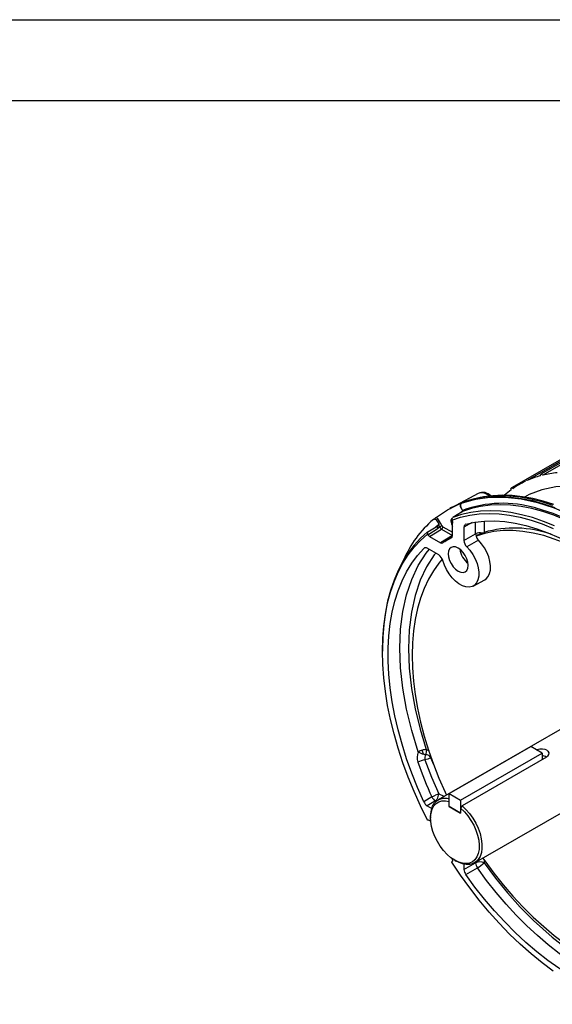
# Model space of a CAD drawing. Header units: inches. Extents: x 0 to 55, y 0 to 42.5.
# Tile 12 of 16: x 30.6 to 38.9, y 27.3 to 42.5. Entities that reach past the tile are written whole.
import ezdxf

# ---------------------------------------------------------------- set-up
doc = ezdxf.new("R2010")
doc.units = ezdxf.units.IN
doc.header["$LTSCALE"] = 5
doc.header["$MEASUREMENT"] = 0
doc.layers.add('TEXT', color=140, linetype='Continuous', lineweight=25)

msp = doc.modelspace()

# ---------------------------------------------------------------- linework, layer by layer
at = {"color": 7, "linetype": 'Continuous'}
msp.add_line((0.000486, 42.500526), (55.000486, 42.500526), dxfattribs=at)
for p, q in [((43.979468, 38.573114), (38.461914, 35.387898)), ((44.00682, 38.560718), (38.489266, 35.375501)), ((44.218128, 38.658512), (38.700574, 35.473296)), ((44.247343, 38.643493), (38.729788, 35.458276)), ((38.461192, 35.387441), (38.244763, 35.262499)), ((38.456598, 35.36513), (38.362028, 35.310535)), ((37.731969, 35.176921), (37.383585, 34.990432)), ((37.478828, 35.026958), (37.469889, 35.021358)), ((37.475446, 35.024376), (37.484277, 35.029909)), ((37.565581, 35.062515), (37.486374, 35.03453)), ((38.518186, 35.159212), (38.445328, 35.120233)), ((37.320509, 34.958604), (37.294509, 34.944686)), ((37.473458, 34.884511), (37.337899, 34.805256)), ((37.488269, 34.894638), (37.465535, 34.881427)), ((37.465535, 34.881427), (37.473458, 34.884511)), ((37.466319, 34.946167), (37.495557, 34.895526)), ((37.469768, 34.948106), (37.489271, 34.914329)), ((37.48908, 34.895111), (37.488269, 34.894638)), ((37.048218, 34.778095), (37.039041, 34.772362)), ((37.052556, 34.780881), (37.04327, 34.775081)), ((37.053732, 34.777402), (37.050904, 34.778452)), ((37.127428, 34.705374), (37.107909, 34.739183)), ((37.171587, 34.67926), (37.129714, 34.751785)), ((37.32559, 34.754433), (37.322346, 34.762106)), ((37.334414, 34.518885), (37.334414, 34.718611)), ((37.6409, 34.724457), (37.511931, 34.655747)), ((37.69222, 34.552077), (37.69222, 34.733064)), ((37.823393, 34.747327), (37.823393, 34.57447)), ((36.945445, 34.578624), (37.090449, 34.663333)), ((36.951774, 34.538563), (37.115007, 34.63806)), ((36.978383, 34.513012), (37.166235, 34.624749)), ((37.06671, 34.649465), (37.127428, 34.705374)), ((37.090449, 34.663333), (37.097081, 34.668654)), ((37.097081, 34.668654), (37.120675, 34.682361)), ((37.111455, 34.643754), (37.097081, 34.668654)), ((37.111454, 34.643756), (37.134746, 34.657989)), ((37.115007, 34.63806), (37.111455, 34.643756)), ((37.120675, 34.682361), (37.12154, 34.682866)), ((37.120675, 34.682361), (37.134746, 34.657989)), ((37.166235, 34.624749), (37.334414, 34.527661)), ((37.187581, 34.662376), (37.334414, 34.577611)), ((37.511931, 34.655747), (37.511931, 34.449641)), ((37.539438, 34.70204), (37.531264, 34.697141)), ((36.94675, 34.545209), (36.951774, 34.538563)), ((36.978383, 34.513012), (37.151342, 34.413166)), ((37.334414, 34.526882), (37.151342, 34.413166)), ((37.331508, 34.502946), (37.214656, 34.430397)), ((37.511931, 34.449641), (37.69222, 34.552077)), ((37.734862, 34.455824), (37.555127, 34.352826)), ((37.698323, 34.516429), (37.698672, 34.516629)), ((36.890238, 34.327143), (36.902066, 34.333437)), ((37.122562, 34.22479), (36.944078, 34.327826)), ((37.654114, 33.745002), (37.832994, 33.840756)), ((36.252389, 32.761925), (36.252389, 32.736617)), ((38.992316, 31.523418), (37.112376, 30.438152)), ((37.285076, 30.536225), (38.543726, 31.262828)), ((38.718721, 31.161806), (38.543726, 31.262828)), ((37.046324, 30.978262), (37.000527, 31.086132)), ((37.460071, 30.435203), (38.718721, 31.161806)), ((38.785896, 31.100522), (37.481991, 30.347794)), ((38.718721, 31.161806), (38.718721, 31.061743)), ((37.016026, 30.484163), (36.890238, 30.409646)), ((37.285076, 30.334147), (37.285076, 30.536225)), ((37.285076, 30.536225), (37.460071, 30.435203)), ((37.67483, 29.463847), (39.55477, 30.549113)), ((37.069891, 30.421266), (36.944078, 30.3468)), ((36.944078, 30.3468), (37.013771, 30.306567)), ((37.09054, 30.414676), (37.069891, 30.421266)), ((37.283294, 30.411189), (37.285076, 30.414331)), ((37.283294, 30.335176), (37.283294, 30.411189)), ((37.285076, 30.336204), (37.283294, 30.335176)), ((37.283294, 30.335176), (37.460071, 30.233125)), ((37.460071, 30.233125), (37.285076, 30.334147)), ((37.460071, 30.435203), (37.460071, 30.233125)), ((37.481991, 30.347794), (37.460071, 30.309138)), ((37.460071, 30.309138), (37.460071, 30.233125)), ((36.995855, 30.180614), (36.995855, 30.155306)), ((36.951774, 30.127177), (36.94675, 30.126332)), ((36.997738, 30.110833), (36.978383, 30.122006)), ((37.322346, 29.475781), (37.32559, 29.47971)), ((37.334414, 29.505343), (37.334414, 29.528008)), ((37.371621, 29.504389), (37.393538, 29.491733)), ((37.511931, 29.36325), (37.69222, 29.464733)), ((37.511931, 29.444182), (37.511931, 29.36325)), ((37.539438, 29.285197), (37.719772, 29.386616)), ((37.69222, 29.464733), (37.69222, 29.473886)), ((37.823393, 29.509295), (37.823393, 29.463741))]:
    msp.add_line(p, q)
at = {"flags": 128}
for points in [[(38.695572, 35.449322), (38.694167, 35.458189), (38.69507, 35.465819), (38.698187, 35.471407), (38.703189, 35.474365), (38.709548, 35.47438), (38.716596, 35.471452), (38.723588, 35.465889), (38.729788, 35.458276)], [(38.457836, 35.360966), (38.455709, 35.370036), (38.455869, 35.378159), (38.4583, 35.384478), (38.462745, 35.388329), (38.468737, 35.389305), (38.475642, 35.387303), (38.482735, 35.382534), (38.489266, 35.375501)], [(38.241823, 35.232609), (38.238997, 35.241782), (38.238413, 35.250309), (38.240132, 35.257291), (38.243972, 35.261993), (38.249529, 35.263918), (38.256217, 35.262864), (38.263331, 35.258943), (38.270122, 35.252566)], [(41.711507, 33.769442), (41.63798, 33.858986), (41.402459, 34.114572), (41.158411, 34.349565), (40.907903, 34.561975), (40.653058, 34.750002), (40.396035, 34.912053), (40.139012, 35.046754), (39.884167, 35.152965), (39.633659, 35.229785), (39.38961, 35.276564), (39.15409, 35.292905), (38.929092, 35.27867), (38.716524, 35.23398), (38.518186, 35.159212)], [(37.07258, 34.797998), (37.255355, 34.922869), (37.454863, 35.018756)], [(37.477735, 35.031173), (37.354925, 34.976443), (37.320509, 34.958604)], [(37.484277, 35.029909), (37.472909, 35.023018), (37.463737, 35.01417)], [(37.463737, 35.01417), (37.468799, 35.020459), (37.475446, 35.024376)], [(37.475446, 35.024376), (37.687561, 35.085299), (37.912487, 35.117191), (38.148574, 35.119819), (38.394091, 35.093162), (38.647235, 35.037417), (38.90615, 34.952993), (39.168935, 34.840508), (39.433662, 34.700789), (39.69839, 34.53486), (39.961175, 34.34394), (40.220089, 34.129428), (40.473234, 33.892899), (40.71875, 33.636088), (40.954838, 33.360879), (41.179764, 33.069293), (41.391879, 32.763467)], [(37.484277, 35.029909), (37.624204, 35.07376), (37.770065, 35.104756), (37.921385, 35.122795), (38.077668, 35.127819), (38.238407, 35.119811), (38.403075, 35.098798), (38.571137, 35.064848), (38.742042, 35.018072), (38.915235, 34.958622)], [(38.883528, 34.991848), (38.713878, 35.046447), (38.546603, 35.088742), (38.382231, 35.1186), (38.22128, 35.135926), (38.06426, 35.140667), (37.911664, 35.132806), (37.763976, 35.112369), (37.62166, 35.07942), (37.565581, 35.062515)], [(38.900491, 35.005706), (38.736778, 35.056998), (38.575004, 35.096994), (38.41566, 35.12555), (38.259247, 35.142561), (38.106266, 35.14797), (37.957217, 35.141772), (37.812583, 35.124016), (37.672824, 35.094801), (37.576384, 35.065734)], [(37.298852, 34.94503), (37.300165, 34.945736), (37.323511, 34.956385)], [(37.322346, 34.762106), (37.458298, 34.807298), (37.600231, 34.839724), (37.747668, 34.859277), (37.900113, 34.865889), (38.057053, 34.859539), (38.21796, 34.840248), (38.382292, 34.808082), (38.549496, 34.763147), (38.719009, 34.705596), (38.890261, 34.635622)], [(38.911301, 34.67415), (38.739598, 34.744449), (38.569622, 34.802355), (38.401939, 34.847678), (38.237109, 34.880264), (38.07568, 34.900006), (37.918191, 34.906838), (37.765167, 34.900738), (37.617117, 34.881724), (37.474536, 34.849862), (37.337899, 34.805256)], [(37.466319, 34.946167), (37.469146, 34.947775), (37.4709, 34.94877)], [(37.47116, 34.948911), (37.471178, 34.948921), (37.469771, 34.948108)], [(41.081603, 33.057699), (41.075154, 33.066339), (40.926274, 33.258456), (40.772296, 33.443329), (40.613741, 33.620334), (40.451146, 33.788869), (40.285064, 33.948363), (40.116057, 34.098275), (39.944699, 34.238098), (39.771569, 34.367357), (39.597255, 34.485614), (39.422349, 34.592468), (39.247442, 34.687557), (39.073128, 34.770558), (38.899999, 34.841191), (38.72864, 34.899214), (38.559633, 34.944433), (38.393551, 34.976693), (38.230957, 34.995886), (38.072402, 35.001945), (37.918423, 34.994851), (37.769543, 34.974628), (37.626267, 34.941343), (37.48908, 34.895111)], [(37.48908, 34.895111), (37.490926, 34.896565), (37.492277, 34.898518), (37.493126, 34.903284), (37.491894, 34.908796), (37.490661, 34.911708), (37.489271, 34.914329)], [(38.619794, 34.952574), (38.622439, 34.952048), (38.887255, 34.869875), (39.158754, 34.75627), (39.433662, 34.612064)], [(37.039041, 34.772362), (37.045756, 34.776162), (37.053732, 34.777402)], [(37.050904, 34.778452), (37.049988, 34.778792), (37.048218, 34.778095)], [(37.053677, 34.783093), (37.057009, 34.785833), (37.07258, 34.797998)], [(37.129714, 34.751785), (37.125771, 34.749505), (37.120602, 34.746518), (37.114484, 34.742982), (37.107909, 34.739183)], [(37.322346, 34.762106), (37.329371, 34.78492), (37.337899, 34.805256)], [(37.32559, 34.754433), (37.332208, 34.736093), (37.334414, 34.718611)], [(37.539438, 34.70204), (37.682233, 34.731527), (37.830549, 34.7478), (37.98386, 34.750801), (38.141622, 34.74052), (38.303272, 34.716993), (38.468238, 34.680303), (38.635931, 34.630582), (38.805756, 34.568006), (38.97711, 34.492797), (39.149383, 34.405223), (39.321962, 34.305595), (39.494235, 34.194267), (39.665589, 34.071635), (39.835414, 33.938135), (40.003107, 33.794242), (40.168073, 33.640466), (40.329723, 33.477356), (40.487485, 33.30549), (40.640796, 33.125479), (40.789112, 32.937964), (40.931906, 32.74361)], [(36.945445, 34.578624), (36.83851, 34.482572), (36.739639, 34.375002), (36.649161, 34.256272), (36.567379, 34.126778), (36.494563, 33.98695), (36.430958, 33.837257), (36.376776, 33.678196), (36.332196, 33.510297), (36.297368, 33.334121), (36.272407, 33.150254), (36.257398, 32.95931), (36.252389, 32.761925)], [(36.945445, 34.578624), (36.947196, 34.564224), (36.94675, 34.545209)], [(37.111282, 34.643654), (37.10126, 34.654621), (37.090449, 34.663333)], [(37.134746, 34.657989), (37.143858, 34.66325), (37.149141, 34.6663), (37.154552, 34.669424), (37.159764, 34.672433), (37.164471, 34.675151), (37.171587, 34.67926)], [(37.134746, 34.657989), (37.149235, 34.638537), (37.166235, 34.624749)], [(37.187581, 34.662376), (37.178925, 34.669361), (37.171587, 34.67926)], [(37.523812, 34.692674), (37.514337, 34.674819), (37.511931, 34.655747)], [(39.622809, 34.103374), (39.57994, 34.131613), (39.411361, 34.235012), (39.242781, 34.326251), (39.07486, 34.404972), (38.90825, 34.470869), (38.743601, 34.523686), (38.581556, 34.563216), (38.422746, 34.589305), (38.267791, 34.601851), (38.117295, 34.600807), (37.971843, 34.586174), (37.832004, 34.558012), (37.698323, 34.516429)], [(37.792307, 34.562989), (37.803721, 34.56752), (37.823393, 34.57447)], [(36.94675, 30.126332), (36.839651, 30.345151), (36.740615, 30.566222), (36.649976, 30.788802), (36.56804, 31.012141), (36.495082, 31.235487), (36.431347, 31.45809), (36.37705, 31.679199), (36.332374, 31.898071), (36.297469, 32.113969), (36.272453, 32.326166), (36.257409, 32.533948), (36.252389, 32.736617), (36.257409, 32.933489), (36.272453, 33.123902), (36.297469, 33.307216), (36.332374, 33.482814), (36.37705, 33.650104), (36.431347, 33.808523), (36.495082, 33.957539), (36.56804, 34.09665), (36.649976, 34.225387), (36.740615, 34.343317), (36.839651, 34.450044), (36.94675, 34.545209)], [(36.978383, 34.513012), (36.964347, 34.523663), (36.951774, 34.538563)], [(37.832994, 33.840756), (37.855511, 33.855818), (37.886565, 33.890772), (37.908436, 33.936836), (37.920343, 33.99236), (37.921857, 34.055355), (37.912925, 34.123567), (37.893867, 34.194553), (37.865365, 34.265772), (37.82844, 34.334672), (37.784414, 34.398788), (37.734862, 34.455824)], [(36.890238, 30.409646), (36.793317, 30.63049), (36.705079, 30.852699), (36.625837, 31.075483), (36.555873, 31.29805), (36.495434, 31.519608), (36.444738, 31.739371), (36.403962, 31.956556), (36.373253, 32.170392), (36.352719, 32.380119), (36.342434, 32.584991), (36.342434, 32.784279), (36.352719, 32.977276), (36.373253, 33.163295), (36.403962, 33.341675), (36.444738, 33.511782), (36.495434, 33.673011), (36.555873, 33.824789), (36.625837, 33.966576), (36.705079, 34.097869), (36.793317, 34.2182), (36.890238, 34.327143)], [(36.804323, 31.180828), (36.703513, 31.513207), (36.624277, 31.84242), (36.567245, 32.165843), (36.532873, 32.480902), (36.521434, 32.785084), (36.533019, 33.075968), (36.567536, 33.351235), (36.624711, 33.608692), (36.704086, 33.846288), (36.805031, 34.06213), (36.92674, 34.254499), (36.974089, 34.310501)], [(37.075399, 34.252016), (37.052683, 34.225273), (36.935115, 34.041654), (36.835926, 33.832998), (36.756297, 33.598784), (36.698678, 33.343173), (36.663928, 33.068269), (36.652608, 32.77744), (36.664727, 32.474338), (36.699851, 32.161948), (36.756414, 31.847253), (36.833296, 31.531198), (36.928995, 31.216706)], [(37.555127, 34.352826), (37.604322, 34.2968), (37.648101, 34.233651), (37.684883, 34.165659), (37.71334, 34.095282), (37.732443, 34.025062), (37.741502, 33.957535), (37.740191, 33.895141), (37.728556, 33.840134), (37.707017, 33.794501), (37.676354, 33.75989), (37.637673, 33.737553), (37.592372, 33.728296), (37.542087, 33.732453), (37.488635, 33.749874), (37.433948, 33.77993), (37.38, 33.821535), (37.32874, 33.873186), (37.282022, 33.933017), (37.241531, 33.998867), (37.208731, 34.068356), (37.184807, 34.138975)], [(37.577587, 34.064604), (37.572326, 34.113792), (37.5569, 34.165703), (37.53236, 34.216799), (37.50038, 34.263598), (37.463138, 34.302911), (37.423172, 34.332059), (37.383207, 34.349054), (37.345965, 34.35274), (37.313985, 34.342865), (37.289445, 34.320101), (37.274019, 34.286001), (37.268758, 34.242888), (37.274019, 34.1937), (37.289445, 34.141789), (37.313985, 34.090693), (37.345965, 34.043894), (37.383207, 34.004581), (37.423172, 33.975433), (37.463138, 33.958437), (37.50038, 33.954752), (37.53236, 33.964627), (37.5569, 33.98739), (37.572326, 34.021491), (37.577587, 34.064604)], [(37.176222, 34.157565), (37.125756, 34.09758), (37.040371, 33.97891), (36.96423, 33.849077), (36.89763, 33.708588), (36.840831, 33.55799), (36.794054, 33.39787), (36.757481, 33.228853), (36.731255, 33.051598), (36.715478, 32.866795), (36.710213, 32.675166), (36.715478, 32.477457), (36.731255, 32.274439), (36.757481, 32.066905), (36.794053, 31.855662), (36.840831, 31.641534), (36.89763, 31.425357), (36.96423, 31.207973), (37.040371, 30.99023), (37.125756, 30.772976), (37.220052, 30.55706), (37.242315, 30.509059)], [(36.928995, 31.216706), (36.960476, 31.204914), (36.971899, 31.197182)], [(38.631065, 31.212408), (38.642803, 31.217668), (38.682298, 31.227562), (38.724014, 31.23022), (38.763263, 31.223805), (38.785896, 31.214058), (38.809909, 31.193394), (38.821583, 31.167467), (38.819661, 31.139627), (38.803805, 31.11419), (38.785896, 31.100522), (38.785896, 31.100522)], [(36.918185, 31.136681), (36.903242, 31.13937), (36.88561, 31.143993)], [(37.000527, 31.086132), (36.952224, 31.069039), (36.908782, 31.056228)], [(36.908782, 31.056228), (37.011235, 30.792267), (37.123493, 30.532999)], [(36.995855, 30.180614), (36.997294, 30.218815), (37.00752, 30.2843), (37.027328, 30.341513), (37.056227, 30.389034), (37.093499, 30.425683), (37.138219, 30.450551), (37.189278, 30.463022), (37.245407, 30.462784), (37.285076, 30.455527)], [(37.016025, 30.484163), (37.041592, 30.498105), (37.070217, 30.511915)], [(37.096012, 30.451989), (37.083014, 30.434272), (37.069891, 30.421266)], [(37.123491, 30.532998), (37.098612, 30.524016), (37.070228, 30.51192)], [(37.123493, 30.532999), (37.190877, 30.499188), (37.208565, 30.493681)], [(37.460071, 30.309138), (37.517604, 30.25405), (37.571347, 30.190761), (37.619903, 30.120916), (37.662012, 30.046328), (37.69658, 29.968935), (37.722708, 29.890748), (37.739718, 29.813797), (37.747168, 29.740082), (37.744865, 29.671516), (37.732868, 29.609881), (37.71149, 29.556779), (37.681285, 29.513587), (37.643037, 29.481429), (37.597742, 29.461139), (37.546574, 29.453245), (37.490863, 29.457952), (37.432057, 29.475137), (37.371682, 29.504354), (37.311308, 29.544844), (37.252501, 29.595555), (37.196791, 29.655171), (37.145623, 29.722142), (37.100327, 29.794729), (37.06208, 29.871046), (37.031875, 29.949112), (37.010497, 30.026898), (36.9985, 30.102384), (36.996197, 30.173608), (37.003647, 30.238722), (37.020657, 30.296033), (37.046785, 30.344054), (37.081353, 30.381536), (37.123462, 30.407505), (37.172018, 30.421289), (37.225761, 30.422527), (37.283294, 30.411189)], [(37.481991, 30.347794), (37.541799, 30.291681), (37.597928, 30.227113), (37.648986, 30.155692), (37.693706, 30.079191), (37.730978, 29.999508), (37.759877, 29.918622), (37.779685, 29.838539), (37.789912, 29.761247), (37.790302, 29.688664), (37.780847, 29.622593), (37.761781, 29.564672), (37.733577, 29.516339), (37.696936, 29.478794), (37.652766, 29.452968), (37.602164, 29.439503), (37.546386, 29.438732), (37.486816, 29.450675), (37.424933, 29.475036), (37.393538, 29.491733)], [(36.951774, 30.127177), (36.964347, 30.127561), (36.978383, 30.122006)], [(37.803255, 29.537985), (37.832004, 29.497127), (37.971843, 29.30751), (38.117295, 29.124943), (38.267791, 28.950139), (38.422746, 28.783778), (38.581556, 28.626509), (38.743601, 28.478946), (38.90825, 28.341664), (39.07486, 28.215197), (39.242781, 28.10004), (39.411361, 27.996641), (39.57994, 27.905402), (39.747862, 27.826681), (39.914472, 27.760784), (40.07912, 27.707967), (40.241165, 27.668437), (40.399975, 27.642348), (40.55493, 27.629802), (40.705427, 27.630846), (40.850878, 27.645479), (40.928387, 27.659272)], [(38.890261, 27.791989), (38.719009, 27.919738), (38.549496, 28.057903), (38.382292, 28.206018), (38.21796, 28.363585), (38.057053, 28.530073), (37.900113, 28.704922), (37.747668, 28.887544), (37.600231, 29.077324), (37.458298, 29.273623), (37.322346, 29.475781)], [(37.334414, 29.505343), (37.332208, 29.490408), (37.32559, 29.47971)], [(40.959414, 27.404155), (40.812548, 27.388256), (40.659634, 27.385405), (40.502294, 27.395779), (40.341086, 27.419343), (40.176582, 27.456012), (40.009365, 27.505657), (39.840027, 27.568101), (39.66917, 27.643124), (39.497399, 27.730459), (39.325323, 27.829797), (39.153551, 27.940785), (38.982694, 28.063029), (38.813357, 28.196098), (38.646139, 28.339518), (38.481635, 28.492781), (38.320427, 28.655344), (38.163087, 28.82663), (38.010173, 29.006033), (37.862226, 29.192916), (37.719772, 29.386616)], [(37.823393, 29.463741), (37.999079, 29.227085), (38.183048, 29.001199), (38.381526, 28.779571), (38.58663, 28.572226), (38.875434, 28.314114), (39.17316, 28.086426), (39.476089, 27.892744), (39.778991, 27.736685), (40.076718, 27.62062), (40.365548, 27.545278), (40.637523, 27.510871), (40.892685, 27.515011), (40.959414, 27.526477)], [(40.931906, 27.326767), (40.789112, 27.297281), (40.640796, 27.281008), (40.487485, 27.278007), (40.329723, 27.288288), (40.168073, 27.311815), (40.003107, 27.348504), (39.835414, 27.398226), (39.665589, 27.460802), (39.494235, 27.536011), (39.321962, 27.623585), (39.149383, 27.723213), (38.97711, 27.834541), (38.805756, 27.957173), (38.635931, 28.090673), (38.468238, 28.234566), (38.303272, 28.388341), (38.141622, 28.551452), (37.98386, 28.723318), (37.830549, 28.903329), (37.682233, 29.090844), (37.539438, 29.285197)]]:
    msp.add_lwpolyline(points, dxfattribs=at)
for centre, radius, start, end in [((39.107606, 33.933691), 1.570703, 95.6698028, 103.918426), ((39.055779, 34.108793), 1.387614, 115.5256178, 124.4851339), ((39.073833, 34.067008), 1.433134, 105.3039396, 114.0726126), ((37.783562, 35.026045), 0.159453, 44.3189393, 108.8784877), ((37.805764, 35.025642), 0.166652, 42.5135719, 115.8758382), ((39.074032, 34.083556), 1.418765, 125.9141772, 131.2576252), ((37.535996, 34.994362), 0.084721, 163.2657746, 214.6718073), ((36.931072, 36.444601), 1.519009, 290.1710613, 291.3576427), ((37.525912, 34.986539), 0.068039, 156.0396443, 214.3932305), ((38.11373, 33.183538), 1.839996, 74.0358872, 109.8391338), ((38.091374, 33.519068), 1.636506, 130.018623, 157.5012383), ((37.048248, 34.712121), 0.065512, 24.3985474, 85.1973114), ((37.05315, 34.715551), 0.084705, 25.3263976, 76.7392316), ((37.359813, 34.751881), 0.050056, 125.6980385, 185.620379), ((37.453897, 34.752101), 0.143991, 182.0384618, 213.9218203), ((37.111916, 34.697408), 0.017438, 303.495186, 27.1840761), ((37.139813, 34.664607), 0.047821, 303.5403363, 357.3257887), ((37.757305, 34.419563), 0.147635, 76.285668, 116.1582436), ((38.128523, 33.766187), 0.864832, 112.8776442, 119.8039321), ((38.296173, 32.919061), 1.721598, 70.9795362, 105.9391833), ((37.169596, 34.438116), 0.030915, 233.8097468, 297.5485919), ((37.913133, 33.305358), 1.324229, 116.596465, 123.4142868), ((37.303605, 34.515582), 0.030985, 302.5365865, 6.1197362), ((37.657032, 34.456337), 0.145256, 182.6422302, 225.4479088), ((37.813145, 34.555776), 0.120982, 181.7521684, 198.8796569), ((37.848281, 34.565522), 0.15779, 198.1274537, 224.0434815), ((36.917575, 34.294583), 0.042515, 51.4361829, 130.0173109), ((37.785068, 34.362664), 0.34099, 187.8748608, 232.1197627), ((37.044219, 34.102483), 0.145246, 14.5512094, 57.3588834), ((36.951715, 30.91046), 0.307934, 105.7183391, 118.5970784), ((36.930357, 31.015895), 0.200815, 90.3887475, 108.0027764), ((36.295003, 31.015184), 0.60449, 12.3034, 18.4856008), ((36.805302, 31.192674), 0.126006, 333.6172361, 10.994636), ((37.021078, 31.093571), 0.233659, 158.0720928, 198.2438317), ((36.963112, 30.704213), 0.356184, 98.7738998, 117.4058869), ((36.979041, 31.458288), 0.327888, 237.8010998, 253.4441217), ((37.009252, 31.085263), 0.104582, 150.5501351, 196.1186112), ((36.919282, 31.046129), 0.090559, 26.2143438, 90.6948621), ((38.704348, 30.950422), 0.170831, 61.2068116, 85.1736689), ((41.794317, 32.728469), 5.279108, 198.8776627, 205.1588805), ((37.150157, 30.544522), 0.147087, 204.2276596, 236.9270074), ((36.944579, 30.548521), 0.179584, 327.4844279, 355.0411739), ((37.019222, 30.465662), 0.140623, 203.4745828, 237.6992075), ((37.756829, 29.334895), 0.145025, 62.6784079, 116.4556322), ((37.839119, 29.472628), 0.147111, 183.0765765, 215.7797448), ((37.430951, 29.882835), 0.574152, 300.2012866, 313.1190322), ((37.654383, 29.36958), 0.142593, 182.5441109, 216.2828249)]:
    msp.add_arc(centre, radius, start, end)
at = {"layer": 'TEXT'}
msp.add_line((1.25, 41.25), (53.75, 41.25), dxfattribs=at)

doc.saveas('drawing.dxf')
